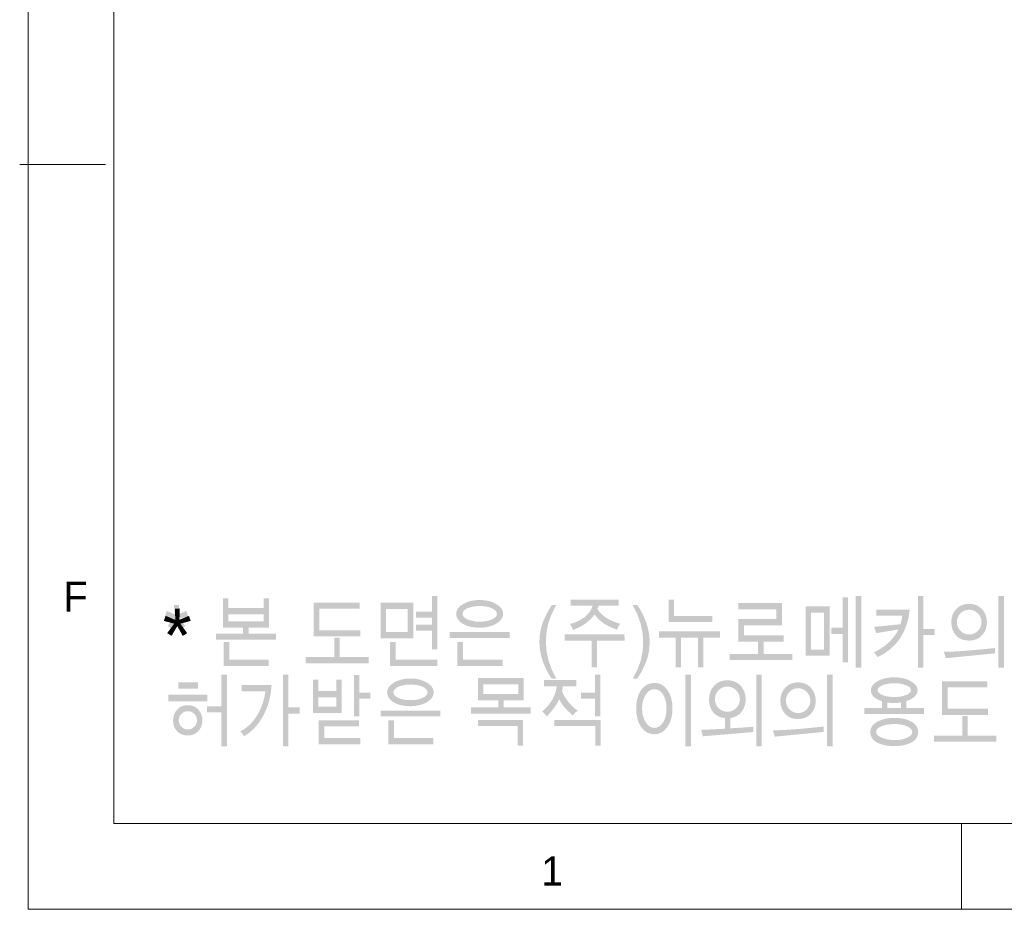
# Model space of a CAD drawing. Header units: millimetres. Extents: x 5 to 419, y 1 to 291.
# Tile 1 of 25: x 5 to 62, y 4 to 56. Entities that reach past the tile are written whole.
import ezdxf

# ---------------------------------------------------------------- set-up
doc = ezdxf.new("R2010")
doc.units = ezdxf.units.MM

msp = doc.modelspace()

# ---------------------------------------------------------------- hatches: boundary and pattern name
h = msp.add_hatch(color=7)
h.dxf.hatch_style = 2
h.paths.add_polyline_path([(14.63, 21.201), (14.382, 21.129), (14.122, 21.078), (14.18, 21.016), (14.258, 20.925), (14.357, 20.805), (14.475, 20.655), (14.229, 20.462), (14.1, 20.671), (13.951, 20.944), (13.81, 20.668), (13.684, 20.462), (13.446, 20.655), (13.579, 20.829), (13.68, 20.957), (13.748, 21.04), (13.784, 21.078), (13.512, 21.141), (13.286, 21.201), (13.381, 21.521), (13.55, 21.451), (13.684, 21.392), (13.785, 21.342), (13.851, 21.302), (13.833, 21.482), (13.82, 21.635), (13.813, 21.762), (13.81, 21.862), (14.101, 21.862), (14.092, 21.632), (14.065, 21.358), (14.054, 21.306), (14.271, 21.413), (14.534, 21.521)])
h = msp.add_hatch(color=7)
h.paths.add_polyline_path([(19.761, 19.84), (16.255, 19.84), (16.255, 20.191), (17.845, 20.191), (17.845, 20.54), (16.662, 20.54), (16.662, 22.26), (16.979, 22.26), (16.979, 21.687), (19.037, 21.687), (19.037, 22.26), (19.354, 22.26), (19.354, 20.54), (18.167, 20.54), (18.167, 20.191), (19.761, 20.191)])
h.paths.add_polyline_path([(19.037, 20.908), (19.037, 21.32), (16.979, 21.32), (16.979, 20.908)])
h.paths.add_polyline_path([(19.348, 18.312), (16.708, 18.312), (16.708, 19.71), (17.034, 19.71), (17.034, 18.675), (19.348, 18.675)])
h = msp.add_hatch(color=7)
h.paths.add_polyline_path([(24.646, 21.647), (22.306, 21.647), (22.306, 20.395), (24.688, 20.395), (24.688, 20.032), (21.975, 20.032), (21.975, 22.003), (24.646, 22.003)])
h.paths.add_polyline_path([(23.485, 19.963), (23.485, 18.825), (25.175, 18.825), (25.175, 18.462), (21.506, 18.462), (21.506, 18.825), (23.168, 18.825), (23.168, 19.963)])
h = msp.add_hatch(color=7)
h.paths.add_polyline_path([(29.19, 19.284), (28.874, 19.284), (28.874, 20.361), (27.94, 20.361), (27.94, 20.715), (28.874, 20.715), (28.874, 21.123), (27.94, 21.123), (27.94, 21.476), (28.874, 21.476), (28.874, 22.384), (29.19, 22.384)])
h.paths.add_polyline_path([(27.778, 22.007), (27.778, 19.922), (25.878, 19.922), (25.878, 22.007)])
h.paths.add_polyline_path([(26.195, 21.642), (26.195, 20.287), (27.462, 20.287), (27.462, 21.642)])
h.paths.add_polyline_path([(29.19, 18.312), (26.425, 18.312), (26.425, 19.71), (26.749, 19.71), (26.749, 18.675), (29.19, 18.675)])
h = msp.add_hatch(color=7)
h.paths.add_polyline_path([(33.034, 21.353), (33.009, 21.195), (32.935, 21.047), (32.812, 20.91), (32.64, 20.783), (32.431, 20.677), (32.198, 20.601), (31.941, 20.555), (31.66, 20.54), (31.37, 20.555), (31.108, 20.598), (30.874, 20.671), (30.67, 20.772), (30.503, 20.895), (30.384, 21.033), (30.313, 21.186), (30.289, 21.353), (30.314, 21.51), (30.389, 21.657), (30.514, 21.793), (30.689, 21.919), (30.9, 22.024), (31.132, 22.099), (31.385, 22.145), (31.66, 22.16), (31.935, 22.145), (32.188, 22.1), (32.421, 22.025), (32.633, 21.92), (32.808, 21.795), (32.933, 21.658), (33.009, 21.511)])
h.paths.add_polyline_path([(32.668, 21.353), (32.65, 21.445), (32.596, 21.529), (32.506, 21.605), (32.38, 21.675), (32.227, 21.732), (32.057, 21.773), (31.869, 21.798), (31.663, 21.806), (31.458, 21.798), (31.27, 21.773), (31.099, 21.732), (30.946, 21.675), (30.82, 21.605), (30.731, 21.529), (30.677, 21.445), (30.659, 21.353), (30.677, 21.26), (30.73, 21.174), (30.82, 21.096), (30.945, 21.026), (31.098, 20.969), (31.268, 20.927), (31.457, 20.902), (31.663, 20.894), (31.87, 20.902), (32.058, 20.927), (32.229, 20.969), (32.381, 21.026), (32.506, 21.096), (32.596, 21.174), (32.65, 21.26)])
h.paths.add_polyline_path([(33.412, 19.941), (29.907, 19.941), (29.907, 20.287), (33.412, 20.287)])
h.paths.add_polyline_path([(33, 18.312), (30.36, 18.312), (30.36, 19.71), (30.686, 19.71), (30.686, 18.675), (33, 18.675)])
h = msp.add_hatch(color=7)
h.dxf.hatch_style = 2
h.paths.add_polyline_path([(36.136, 17.56), (35.874, 17.56), (35.714, 17.803), (35.572, 18.056), (35.448, 18.321), (35.343, 18.597), (35.258, 18.877), (35.198, 19.156), (35.162, 19.434), (35.15, 19.71), (35.163, 20.016), (35.201, 20.312), (35.265, 20.596), (35.355, 20.869), (35.587, 21.385), (35.874, 21.862), (36.136, 21.862), (35.97, 21.545), (35.833, 21.248), (35.727, 20.971), (35.651, 20.715), (35.559, 20.218), (35.528, 19.714), (35.566, 19.174), (35.68, 18.635), (35.87, 18.097)])
h = msp.add_hatch(color=7)
h.paths.add_polyline_path([(39.688, 20.417), (39.259, 20.593), (38.896, 20.8), (38.599, 21.038), (38.369, 21.306), (38.128, 21.023), (37.838, 20.779), (37.497, 20.574), (37.106, 20.409), (37.046, 20.569), (36.935, 20.751), (37.196, 20.837), (37.429, 20.937), (37.635, 21.051), (37.815, 21.178), (37.967, 21.32), (38.092, 21.476), (38.19, 21.646), (38.261, 21.83), (36.974, 21.83), (36.974, 22.182), (39.776, 22.182), (39.776, 21.83), (38.606, 21.83), (38.531, 21.642), (38.632, 21.495), (38.752, 21.359), (38.891, 21.234), (39.048, 21.12), (39.225, 21.016), (39.42, 20.924), (39.634, 20.842), (39.868, 20.771), (39.77, 20.628)])
h.paths.add_polyline_path([(40.122, 19.792), (38.523, 19.792), (38.523, 18.23), (38.206, 18.23), (38.206, 19.792), (36.616, 19.792), (36.616, 20.146), (40.118, 20.146)])
h = msp.add_hatch(color=7)
h.dxf.hatch_style = 2
h.paths.add_polyline_path([(40.864, 21.862), (41.024, 21.619), (41.165, 21.365), (41.289, 21.1), (41.394, 20.825), (41.479, 20.544), (41.539, 20.265), (41.576, 19.987), (41.588, 19.71), (41.575, 19.404), (41.536, 19.109), (41.472, 18.825), (41.382, 18.552), (41.15, 18.037), (40.864, 17.56), (40.602, 17.56), (40.768, 17.877), (40.904, 18.173), (41.01, 18.45), (41.087, 18.705), (41.179, 19.201), (41.21, 19.705), (41.171, 20.246), (41.057, 20.786), (40.867, 21.324), (40.602, 21.862)])
h = msp.add_hatch(color=7)
h.paths.add_polyline_path([(42.692, 22.177), (43.017, 22.177), (43.017, 21.233), (45.252, 21.233), (45.252, 20.872), (42.692, 20.872)])
h.paths.add_polyline_path([(45.704, 19.954), (44.727, 19.954), (44.727, 18.23), (44.412, 18.23), (44.412, 19.954), (43.42, 19.954), (43.42, 18.23), (43.105, 18.23), (43.105, 19.954), (42.133, 19.954), (42.133, 20.33), (45.704, 20.33)])
h = msp.add_hatch(color=7)
h.dxf.hatch_style = 2
h.paths.add_polyline_path([(49.929, 18.646), (46.261, 18.646), (46.261, 19.009), (47.922, 19.009), (47.922, 19.734), (46.769, 19.734), (46.769, 21.044), (48.988, 21.044), (48.988, 21.617), (46.769, 21.617), (46.769, 21.985), (49.317, 21.985), (49.317, 20.684), (47.099, 20.684), (47.099, 20.102), (49.421, 20.102), (49.421, 19.734), (48.239, 19.734), (48.239, 19.009), (49.929, 19.009)])
h = msp.add_hatch(color=7)
h.paths.add_polyline_path([(53.628, 18.211), (53.628, 22.388), (53.945, 22.388), (53.945, 18.211)])
h.paths.add_polyline_path([(52.854, 18.51), (52.854, 20.182), (52.191, 20.182), (52.191, 20.536), (52.854, 20.536), (52.854, 22.312), (53.175, 22.312), (53.175, 18.51)])
h.paths.add_polyline_path([(52.095, 21.779), (52.095, 18.899), (50.696, 18.899), (50.696, 21.779)])
h.paths.add_polyline_path([(51.013, 21.412), (51.013, 19.266), (51.78, 19.266), (51.78, 21.412)])
h = msp.add_hatch(color=7)
h.paths.add_polyline_path([(58.23, 20.115), (57.567, 20.115), (57.567, 18.207), (57.252, 18.207), (57.252, 22.384), (57.567, 22.384), (57.567, 20.466), (58.23, 20.466)])
h.paths.add_polyline_path([(56.772, 21.595), (56.701, 21.12), (56.584, 20.681), (56.42, 20.28), (56.21, 19.915), (55.954, 19.587), (55.651, 19.296), (55.303, 19.042), (54.907, 18.825), (54.877, 18.863), (54.826, 18.943), (54.759, 19.031), (54.682, 19.096), (54.931, 19.228), (55.16, 19.37), (55.369, 19.522), (55.559, 19.685), (55.729, 19.857), (55.879, 20.04), (56.009, 20.232), (56.119, 20.435), (54.816, 20.225), (54.702, 20.588), (56.24, 20.742), (56.302, 20.987), (56.339, 21.237), (54.824, 21.237), (54.824, 21.595)])
h = msp.add_hatch(color=7)
h.paths.add_polyline_path([(62.275, 18.207), (61.958, 18.207), (61.958, 22.384), (62.275, 22.384)])
h.paths.add_polyline_path([(61.287, 20.861), (61.269, 20.642), (61.215, 20.441), (61.126, 20.259), (61.001, 20.096), (60.846, 19.961), (60.669, 19.865), (60.469, 19.807), (60.246, 19.788), (60.018, 19.807), (59.815, 19.863), (59.637, 19.958), (59.485, 20.09), (59.362, 20.253), (59.274, 20.438), (59.222, 20.646), (59.204, 20.877), (59.222, 21.09), (59.277, 21.287), (59.368, 21.466), (59.496, 21.628), (59.652, 21.763), (59.828, 21.859), (60.025, 21.916), (60.242, 21.935), (60.462, 21.916), (60.662, 21.858), (60.839, 21.761), (60.996, 21.625), (61.123, 21.461), (61.214, 21.279), (61.269, 21.079)])
h.paths.add_polyline_path([(60.246, 21.591), (60.103, 21.577), (59.971, 21.537), (59.85, 21.47), (59.74, 21.377), (59.648, 21.265), (59.582, 21.143), (59.543, 21.01), (59.529, 20.867), (59.543, 20.724), (59.582, 20.59), (59.649, 20.468), (59.742, 20.356), (59.853, 20.262), (59.976, 20.195), (60.109, 20.155), (60.253, 20.142), (60.395, 20.155), (60.526, 20.195), (60.647, 20.261), (60.756, 20.355), (60.848, 20.466), (60.913, 20.589), (60.952, 20.723), (60.965, 20.867), (60.952, 21.011), (60.913, 21.144), (60.847, 21.266), (60.755, 21.378), (60.644, 21.471), (60.522, 21.538), (60.389, 21.578)])
h.paths.add_polyline_path([(61.758, 19.04), (58.875, 18.76), (58.775, 19.132), (59.031, 19.137), (59.321, 19.148), (59.644, 19.166), (60, 19.191), (60.389, 19.222), (60.812, 19.259), (61.268, 19.303), (61.758, 19.354)])
h = msp.add_hatch(color=7)
h.paths.add_polyline_path([(16.583, 13.616), (16.583, 15.591), (15.739, 15.591), (15.739, 15.95), (16.583, 15.95), (16.583, 17.793), (16.898, 17.793), (16.898, 13.616)])
h.paths.add_polyline_path([(15.211, 16.973), (14.062, 16.973), (14.062, 17.349), (15.211, 17.349)])
h.paths.add_polyline_path([(15.76, 16.248), (13.474, 16.248), (13.474, 16.628), (15.76, 16.628)])
h.paths.add_polyline_path([(15.467, 15.135), (15.452, 14.952), (15.408, 14.785), (15.334, 14.634), (15.231, 14.499), (15.103, 14.387), (14.958, 14.307), (14.794, 14.26), (14.611, 14.244), (14.425, 14.259), (14.259, 14.306), (14.114, 14.385), (13.988, 14.495), (13.887, 14.627), (13.815, 14.775), (13.772, 14.937), (13.757, 15.115), (13.772, 15.295), (13.815, 15.462), (13.886, 15.614), (13.987, 15.752), (14.111, 15.867), (14.255, 15.949), (14.416, 15.998), (14.597, 16.015), (14.787, 15.999), (14.957, 15.95), (15.105, 15.87), (15.233, 15.757), (15.335, 15.622), (15.408, 15.473), (15.452, 15.31)])
h.paths.add_polyline_path([(15.152, 15.128), (15.142, 15.235), (15.113, 15.333), (15.064, 15.424), (14.996, 15.507), (14.914, 15.576), (14.824, 15.626), (14.726, 15.655), (14.619, 15.665), (14.513, 15.655), (14.415, 15.626), (14.325, 15.576), (14.243, 15.507), (14.174, 15.425), (14.125, 15.335), (14.096, 15.238), (14.086, 15.135), (14.096, 15.028), (14.125, 14.929), (14.174, 14.838), (14.242, 14.755), (14.324, 14.686), (14.414, 14.636), (14.512, 14.607), (14.619, 14.597), (14.725, 14.607), (14.823, 14.636), (14.913, 14.686), (14.995, 14.755), (15.064, 14.837), (15.113, 14.927), (15.142, 15.024)])
h = msp.add_hatch(color=7)
h.paths.add_polyline_path([(21.151, 15.529), (20.493, 15.529), (20.493, 13.621), (20.181, 13.621), (20.181, 17.797), (20.493, 17.797), (20.493, 15.88), (21.151, 15.88)])
h.paths.add_polyline_path([(17.905, 14.194), (17.794, 14.367), (17.687, 14.487), (17.98, 14.666), (18.245, 14.887), (18.48, 15.149), (18.686, 15.454), (18.858, 15.784), (18.992, 16.123), (19.088, 16.472), (19.147, 16.83), (17.77, 16.83), (17.77, 17.197), (19.51, 17.197), (19.461, 16.717), (19.364, 16.26), (19.222, 15.827), (19.033, 15.417), (18.804, 15.041), (18.54, 14.712), (18.24, 14.43)])
h = msp.add_hatch(color=7)
h.paths.add_polyline_path([(25.285, 16.4), (24.627, 16.4), (24.627, 15.363), (24.315, 15.363), (24.315, 17.775), (24.627, 17.775), (24.627, 16.752), (25.285, 16.752)])
h.paths.add_polyline_path([(21.921, 15.564), (21.921, 17.513), (22.235, 17.513), (22.235, 16.848), (23.285, 16.848), (23.285, 17.513), (23.598, 17.513), (23.598, 15.564)])
h.paths.add_polyline_path([(22.235, 16.483), (22.235, 15.932), (23.285, 15.932), (23.285, 16.483)])
h.paths.add_polyline_path([(24.698, 14.098), (24.698, 13.735), (22.264, 13.735), (22.264, 15.135), (24.623, 15.135), (24.623, 14.772), (22.587, 14.772), (22.587, 14.098)])
h = msp.add_hatch(color=7)
h.paths.add_polyline_path([(28.981, 16.767), (28.957, 16.609), (28.883, 16.461), (28.761, 16.324), (28.59, 16.197), (28.383, 16.091), (28.152, 16.015), (27.896, 15.969), (27.617, 15.954), (27.329, 15.969), (27.07, 16.012), (26.838, 16.084), (26.635, 16.186), (26.469, 16.309), (26.351, 16.447), (26.28, 16.6), (26.257, 16.767), (26.281, 16.924), (26.356, 17.071), (26.48, 17.207), (26.654, 17.333), (26.863, 17.438), (27.094, 17.513), (27.345, 17.559), (27.617, 17.574), (27.89, 17.559), (28.142, 17.514), (28.373, 17.439), (28.583, 17.334), (28.757, 17.209), (28.882, 17.072), (28.956, 16.925)])
h.paths.add_polyline_path([(28.618, 16.767), (28.6, 16.859), (28.547, 16.943), (28.457, 17.019), (28.333, 17.089), (28.181, 17.146), (28.012, 17.187), (27.825, 17.212), (27.621, 17.22), (27.417, 17.212), (27.23, 17.187), (27.061, 17.146), (26.909, 17.089), (26.784, 17.019), (26.695, 16.943), (26.642, 16.859), (26.624, 16.767), (26.642, 16.674), (26.695, 16.588), (26.784, 16.51), (26.908, 16.44), (27.059, 16.382), (27.229, 16.341), (27.416, 16.316), (27.621, 16.308), (27.826, 16.316), (28.013, 16.341), (28.182, 16.382), (28.333, 16.44), (28.458, 16.51), (28.547, 16.588), (28.6, 16.674)])
h.paths.add_polyline_path([(29.357, 15.354), (25.877, 15.354), (25.877, 15.701), (29.357, 15.701)])
h.paths.add_polyline_path([(28.947, 13.726), (26.327, 13.726), (26.327, 15.123), (26.65, 15.123), (26.65, 14.089), (28.947, 14.089)])
h = msp.add_hatch(color=7)
h.paths.add_polyline_path([(34.641, 15.529), (31.16, 15.529), (31.16, 15.88), (32.743, 15.88), (32.743, 16.299), (31.564, 16.299), (31.564, 17.605), (34.237, 17.605), (34.237, 16.299), (33.058, 16.299), (33.058, 15.88), (34.641, 15.88)])
h.paths.add_polyline_path([(33.922, 16.666), (33.922, 17.24), (31.879, 17.24), (31.879, 16.666)])
h.paths.add_polyline_path([(33.883, 13.657), (33.883, 14.79), (31.556, 14.79), (31.556, 15.148), (34.19, 15.148), (34.19, 13.657)])
h = msp.add_hatch(color=7)
h.paths.add_polyline_path([(38.712, 15.363), (38.399, 15.363), (38.399, 16.396), (37.58, 16.396), (37.58, 16.752), (38.399, 16.752), (38.399, 17.793), (38.712, 17.793)])
h.paths.add_polyline_path([(37.386, 15.697), (37.213, 15.555), (37.097, 15.412), (36.823, 15.668), (36.601, 15.911), (36.43, 16.141), (36.312, 16.358), (36.17, 16.101), (36.002, 15.85), (35.807, 15.606), (35.587, 15.368), (35.433, 15.537), (35.311, 15.648), (35.494, 15.816), (35.654, 15.989), (35.793, 16.166), (35.91, 16.347), (36.005, 16.532), (36.078, 16.722), (36.13, 16.916), (36.159, 17.114), (35.426, 17.114), (35.426, 17.486), (37.315, 17.486), (37.315, 17.114), (36.514, 17.114), (36.482, 16.843), (36.497, 16.767), (36.544, 16.659), (36.623, 16.52), (36.733, 16.349), (36.868, 16.169), (37.022, 16), (37.194, 15.842)])
h.paths.add_polyline_path([(38.412, 13.657), (38.412, 14.79), (36.021, 14.79), (36.021, 15.148), (38.718, 15.148), (38.718, 13.657)])
h = msp.add_hatch(color=7)
h.paths.add_polyline_path([(43.995, 13.621), (43.682, 13.621), (43.682, 17.797), (43.995, 17.797)])
h.paths.add_polyline_path([(42.922, 15.822), (42.903, 15.509), (42.847, 15.224), (42.753, 14.968), (42.623, 14.742), (42.464, 14.556), (42.287, 14.424), (42.091, 14.344), (41.876, 14.318), (41.646, 14.343), (41.439, 14.42), (41.256, 14.548), (41.098, 14.727), (40.969, 14.949), (40.877, 15.206), (40.822, 15.497), (40.804, 15.822), (40.822, 16.15), (40.877, 16.441), (40.969, 16.696), (41.098, 16.915), (41.256, 17.09), (41.439, 17.215), (41.646, 17.291), (41.876, 17.316), (42.093, 17.29), (42.29, 17.212), (42.468, 17.084), (42.626, 16.903), (42.755, 16.681), (42.848, 16.427), (42.903, 16.141)])
h.paths.add_polyline_path([(42.574, 15.813), (42.562, 16.043), (42.526, 16.255), (42.465, 16.448), (42.38, 16.622), (42.276, 16.766), (42.157, 16.869), (42.024, 16.93), (41.876, 16.951), (41.724, 16.93), (41.585, 16.868), (41.461, 16.764), (41.352, 16.618), (41.262, 16.443), (41.198, 16.251), (41.16, 16.041), (41.147, 15.813), (41.16, 15.594), (41.198, 15.39), (41.262, 15.2), (41.351, 15.025), (41.46, 14.878), (41.584, 14.773), (41.722, 14.71), (41.876, 14.689), (42.021, 14.71), (42.152, 14.771), (42.271, 14.874), (42.376, 15.017), (42.463, 15.19), (42.525, 15.38), (42.562, 15.588)])
h = msp.add_hatch(color=7)
h.paths.add_polyline_path([(48.136, 13.621), (47.821, 13.621), (47.821, 17.797), (48.136, 17.797)])
h.paths.add_polyline_path([(47.647, 14.445), (44.7, 14.199), (44.6, 14.571), (45.981, 14.638), (45.981, 15.258), (45.774, 15.297), (45.591, 15.368), (45.432, 15.471), (45.298, 15.606), (45.192, 15.765), (45.116, 15.943), (45.071, 16.138), (45.055, 16.351), (45.074, 16.586), (45.131, 16.799), (45.226, 16.989), (45.359, 17.158), (45.521, 17.296), (45.702, 17.394), (45.902, 17.453), (46.121, 17.473), (46.348, 17.453), (46.553, 17.393), (46.736, 17.293), (46.897, 17.153), (47.028, 16.983), (47.122, 16.796), (47.178, 16.59), (47.197, 16.366), (47.182, 16.163), (47.137, 15.973), (47.062, 15.796), (46.958, 15.634), (46.826, 15.494), (46.672, 15.384), (46.495, 15.306), (46.295, 15.258), (46.295, 14.662), (46.583, 14.68), (46.837, 14.696), (47.057, 14.711), (47.243, 14.723), (47.395, 14.734), (47.513, 14.742), (47.597, 14.749), (47.647, 14.754)])
h.paths.add_polyline_path([(46.125, 15.63), (46.271, 15.643), (46.406, 15.683), (46.53, 15.751), (46.643, 15.846), (46.737, 15.959), (46.804, 16.083), (46.844, 16.217), (46.858, 16.362), (46.844, 16.509), (46.804, 16.645), (46.737, 16.769), (46.643, 16.884), (46.531, 16.978), (46.408, 17.046), (46.274, 17.087), (46.129, 17.101), (45.983, 17.087), (45.849, 17.047), (45.725, 16.979), (45.612, 16.885), (45.518, 16.771), (45.452, 16.647), (45.412, 16.512), (45.398, 16.366), (45.411, 16.22), (45.451, 16.085), (45.518, 15.96), (45.611, 15.847), (45.723, 15.752), (45.846, 15.684), (45.98, 15.643)])
h = msp.add_hatch(color=7)
h.paths.add_polyline_path([(52.27, 13.621), (51.955, 13.621), (51.955, 17.797), (52.27, 17.797)])
h.paths.add_polyline_path([(51.289, 16.274), (51.271, 16.055), (51.218, 15.855), (51.129, 15.673), (51.005, 15.51), (50.852, 15.375), (50.676, 15.279), (50.477, 15.221), (50.256, 15.202), (50.029, 15.221), (49.828, 15.277), (49.652, 15.372), (49.5, 15.504), (49.379, 15.666), (49.292, 15.852), (49.239, 16.06), (49.222, 16.29), (49.24, 16.504), (49.294, 16.701), (49.385, 16.88), (49.511, 17.042), (49.666, 17.177), (49.841, 17.272), (50.036, 17.33), (50.251, 17.349), (50.47, 17.33), (50.668, 17.272), (50.845, 17.175), (51, 17.039), (51.127, 16.875), (51.217, 16.693), (51.271, 16.493)])
h.paths.add_polyline_path([(50.256, 17.005), (50.114, 16.991), (49.984, 16.951), (49.863, 16.884), (49.754, 16.791), (49.662, 16.679), (49.597, 16.556), (49.558, 16.424), (49.545, 16.281), (49.558, 16.137), (49.598, 16.004), (49.663, 15.882), (49.756, 15.77), (49.866, 15.676), (49.988, 15.609), (50.12, 15.569), (50.263, 15.556), (50.404, 15.569), (50.534, 15.609), (50.654, 15.675), (50.763, 15.768), (50.853, 15.88), (50.918, 16.003), (50.957, 16.136), (50.97, 16.281), (50.957, 16.425), (50.918, 16.558), (50.852, 16.68), (50.761, 16.792), (50.651, 16.885), (50.53, 16.952), (50.398, 16.991)])
h.paths.add_polyline_path([(51.757, 14.454), (48.895, 14.174), (48.796, 14.546), (49.05, 14.551), (49.338, 14.562), (49.658, 14.58), (50.012, 14.605), (50.398, 14.635), (50.818, 14.673), (51.271, 14.717), (51.757, 14.767)])
h = msp.add_hatch(color=7)
h.paths.add_polyline_path([(57.614, 15.858), (57.61, 15.504), (54.13, 15.504), (54.13, 15.858), (55.159, 15.858), (55.159, 16.243), (55.007, 16.298), (54.875, 16.361), (54.763, 16.431), (54.672, 16.509), (54.601, 16.594), (54.55, 16.687), (54.519, 16.787), (54.509, 16.895), (54.534, 17.042), (54.609, 17.179), (54.733, 17.305), (54.908, 17.421), (55.117, 17.518), (55.348, 17.587), (55.598, 17.629), (55.87, 17.643), (56.143, 17.629), (56.395, 17.587), (56.626, 17.518), (56.835, 17.421), (57.01, 17.305), (57.134, 17.179), (57.209, 17.042), (57.234, 16.895), (57.224, 16.793), (57.193, 16.697), (57.143, 16.607), (57.072, 16.524), (56.98, 16.447), (56.868, 16.376), (56.736, 16.311), (56.584, 16.252), (56.584, 15.858)])
h.paths.add_polyline_path([(55.874, 16.492), (56.075, 16.499), (56.258, 16.521), (56.423, 16.558), (56.571, 16.609), (56.692, 16.671), (56.779, 16.739), (56.831, 16.814), (56.849, 16.895), (56.831, 16.974), (56.779, 17.047), (56.692, 17.114), (56.571, 17.176), (56.423, 17.227), (56.258, 17.264), (56.075, 17.286), (55.874, 17.294), (55.673, 17.286), (55.49, 17.264), (55.325, 17.227), (55.177, 17.176), (55.056, 17.114), (54.969, 17.047), (54.916, 16.974), (54.899, 16.895), (54.916, 16.814), (54.968, 16.739), (55.055, 16.671), (55.176, 16.609), (55.324, 16.558), (55.489, 16.521), (55.672, 16.499)])
h.paths.add_polyline_path([(56.271, 15.858), (56.271, 16.174), (56.081, 16.15), (55.87, 16.143), (55.665, 16.149), (55.476, 16.169), (55.476, 15.858)])
h.paths.add_polyline_path([(57.27, 14.441), (57.246, 14.258), (57.173, 14.096), (57.052, 13.957), (56.883, 13.839), (56.675, 13.746), (56.438, 13.679), (56.172, 13.639), (55.877, 13.625), (55.573, 13.639), (55.301, 13.679), (55.061, 13.746), (54.853, 13.84), (54.685, 13.959), (54.565, 14.099), (54.493, 14.261), (54.469, 14.445), (54.495, 14.624), (54.572, 14.784), (54.702, 14.926), (54.882, 15.049), (55.1, 15.148), (55.338, 15.219), (55.597, 15.261), (55.877, 15.276), (56.168, 15.262), (56.432, 15.22), (56.669, 15.151), (56.878, 15.055), (57.05, 14.934), (57.172, 14.791), (57.246, 14.627)])
h.paths.add_polyline_path([(55.918, 14.913), (55.693, 14.905), (55.486, 14.882), (55.298, 14.842), (55.13, 14.787), (54.991, 14.719), (54.891, 14.639), (54.832, 14.548), (54.812, 14.445), (54.833, 14.353), (54.896, 14.267), (55.001, 14.187), (55.149, 14.114), (55.499, 14.008), (55.877, 13.973), (56.086, 13.981), (56.279, 14.007), (56.457, 14.051), (56.619, 14.111), (56.754, 14.184), (56.85, 14.264), (56.908, 14.351), (56.928, 14.445), (56.909, 14.538), (56.854, 14.624), (56.761, 14.703), (56.633, 14.775), (56.478, 14.835), (56.307, 14.878), (56.12, 14.904)])
h = msp.add_hatch(color=7)
h.paths.add_polyline_path([(61.31, 17.06), (58.987, 17.06), (58.987, 15.809), (61.353, 15.809), (61.353, 15.446), (58.659, 15.446), (58.659, 17.417), (61.31, 17.417)])
h.paths.add_polyline_path([(60.158, 15.377), (60.158, 14.239), (61.835, 14.239), (61.835, 13.876), (58.193, 13.876), (58.193, 14.239), (59.842, 14.239), (59.842, 15.377)])

# ---------------------------------------------------------------- linework, layer by layer
at = {"color": 9, "lineweight": 0, "true_color": 0xc0c0c0}
for points in [[(5.292, 291.077), (5.292, 4.092)], [(10.301, 286.103), (10.301, 9.102)], [(9.807, 47.59), (4.798, 47.59)], [(10.301, 9.102), (309.104, 9.102)], [(59.796, 4.092), (59.796, 9.102)], [(5.292, 4.092), (228.106, 4.092)]]:
    msp.add_lwpolyline(points, dxfattribs=at)

# ---------------------------------------------------------------- texts
at = {"color": 7, "attachment_point": 1}
for s, insert, char_height in [('{\\fCenturyGothic|b0|i0|c0;F}', (7.342, 23.225), 1.74337), ('{\\fArialUnicodeMS|b0|i0|c0;* }', (13.148, 21.66), 3.13719), ('{\\fCenturyGothic|b0|i0|c0;1}', (35.26, 7.178), 1.69746)]:
    msp.add_mtext(s, dxfattribs=dict(at, insert=insert, char_height=char_height))

doc.saveas('drawing.dxf')
